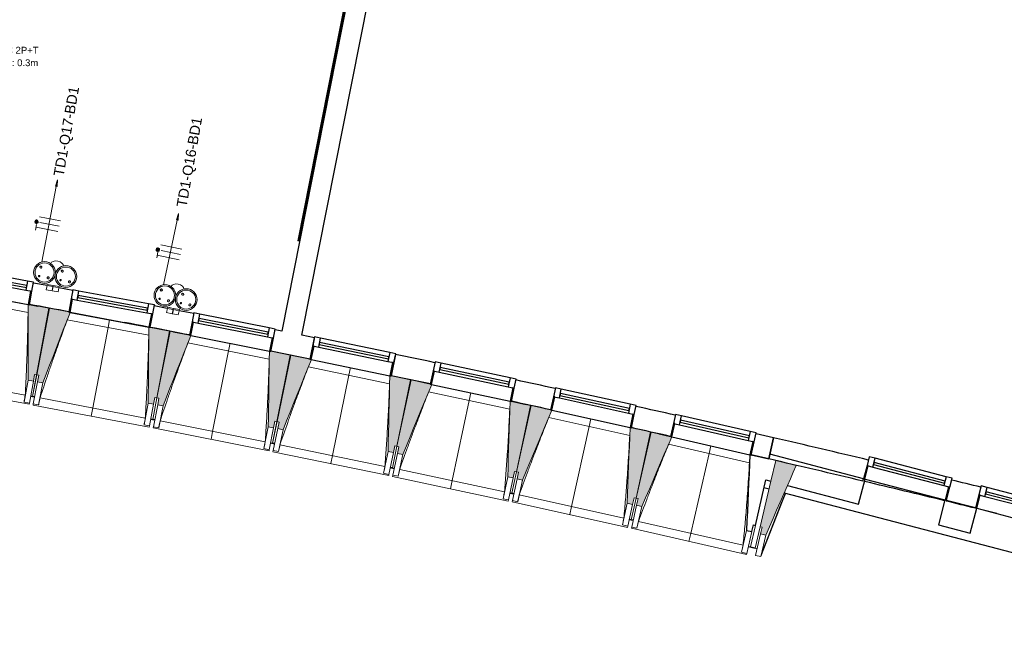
# Model space of a CAD drawing. Header units: millimetres. Extents: x -2845 to 74565, y -36590 to 13748.
# Tile 78 of 90: x 54691 to 61941, y -33796 to -29229. Entities that reach past the tile are written whole.
import ezdxf

# ---------------------------------------------------------------- set-up
doc = ezdxf.new("R2010")
doc.units = ezdxf.units.MM
for name, color, linetype, lineweight in [('A-DETL-GENF', 7, 'Continuous', 18), ('A-FLOR', 7, 'Continuous', 25), ('A-FLOR-HRAL', 7, 'Continuous', 18), ('A-GENM', 7, 'Continuous', 18), ('A-GLAZ', 7, 'Continuous', 25), ('A-WALL', 7, 'Continuous', 25), ('CABLE', 7, 'Continuous', 30), ('CABLES', 7, 'Continuous', 18), ('G-ANNO-TEXT', 7, 'Continuous', 30), ('I-WALL', 7, 'Continuous', 25), ('INSTAL ELECTRIQUE', 7, 'Continuous', 18), ('MUR', 7, 'Continuous', 25), ('S-BEAM', 7, 'Continuous', 18)]:
    doc.layers.add(name, color=color, linetype=linetype, lineweight=lineweight)
doc.styles.add('@Arial Unicode MS_1', font='ARIALUNI.TTF', dxfattribs={"height": 50})
doc.styles.add('Arial_2', font='arial.ttf', dxfattribs={"height": 75})

# ---------------------------------------------------------------- blocks, each defined once
blk = doc.blocks.new('20_MUR PREFA_01 - MODULE_01 B-3165811-2021_015_1111_DCE_1_50_N0 FINI_CFO_PCN')
at = {"layer": 'A-GENM'}
for p, q in [((0, 722.1), (0, 661.4)), ((0, 661.4), (0, 58.5)), ((0, 0.7), (0, 58.5))]:
    blk.add_line(p, q, dxfattribs=at)
blk = doc.blocks.new('B02_DC_STR_rvt-1-2021_015_1111_DCE_1_50_N0 FINI_CFO_PCN')
at = {"layer": 'S-BEAM', "lineweight": 5, "true_color": 0x787878}
for points in [[(1623, -31889), (1632, -31839.9), (1646.7, -31842.6), (1736.8, -31352), (1594.2, -31325.8), (1594.1, -31326.5), (1584.3, -31324.7), (1583.9, -31881.9)], [(1692.6, -31902.1), (1892.7, -31384.5), (1883.3, -31382.7), (1883.3, -31379.8), (1741.5, -31352.7), (1647.9, -31842.7), (1662.6, -31845.5), (1653.3, -31894.6), (1675.5, -31898.9)], [(2507.8, -32057.8), (2517.2, -32008.7), (2531.9, -32011.5), (2625.5, -31521.5), (2473.2, -31492.5), (2468.5, -32050.3), (2470.3, -32050.6)], [(2577.3, -32071.3), (2782, -31553.1), (2772.2, -31551.2), (2772.2, -31550.5), (2630.2, -31522.3), (2533.1, -32011.6), (2547.8, -32014.5), (2538.1, -32063.6), (2557.1, -32067.3)], [(3391.5, -32232.8), (3401.2, -32183.8), (3415.9, -32186.7), (3513, -31697.5), (3370.8, -31669.3), (3370.7, -31669.9), (3360.9, -31668), (3352.2, -32225.1), (3355.5, -32225.7)], [(3460.9, -32246.9), (3669.5, -31729.5), (3517.7, -31698.3), (3417.1, -32186.8), (3431.8, -32189.9), (3421.7, -32238.8), (3438.8, -32242.4)], [(4273.8, -32414.3), (4283.9, -32365.3), (4298.6, -32368.3), (4399.2, -31879.8), (4247.4, -31848.5), (4234.7, -32406.2), (4239.4, -32407.2)], [(4343.1, -32428.8), (4555.2, -31913.6), (4545.4, -31911.5), (4545.4, -31910.8), (4403.9, -31880.6), (4299.8, -32368.4), (4314.5, -32371.6), (4304, -32420.5), (4320.5, -32424)], [(5154.9, -32602), (5165.3, -32553.1), (5180, -32556.2), (5284.1, -32068.4), (5142.3, -32038.2), (5142.2, -32038.9), (5132.5, -32036.8), (5115.8, -32593.7), (5122, -32595)], [(5224.1, -32617.1), (5439.8, -32103.4), (5430.1, -32101.2), (5430.1, -32100.5), (5288.7, -32069.3), (5181.2, -32556.4), (5195.8, -32559.6), (5185, -32608.4), (5202.2, -32612.2)], [(6034.5, -32796.1), (6045.3, -32747.3), (6060, -32750.5), (6167.6, -32263.4), (6026.1, -32232.2), (6025.9, -32232.8), (6016.2, -32230.7), (5995.5, -32787.5), (6003.3, -32789.2)], [(6103.6, -32811.6), (6323.1, -32299.5), (6313.3, -32297.3), (6313.3, -32296.6), (6172.2, -32264.4), (6061.2, -32750.6), (6075.8, -32754), (6064.6, -32802.7), (6083.9, -32807.1)], [(7015.9, -33022.7), (7239.8, -32509.6), (7089, -32473.9), (6973.8, -32961.4), (6988.4, -32964.9), (6976.9, -33013.5), (6988.4, -33016.2)]]:
    blk.add_hatch(color=8, dxfattribs=at).paths.add_polyline_path(points)
at = {"layer": 'A-FLOR'}
for p, q in [((1632, -32005.8), (1602.5, -32000.3)), ((1602.5, -32000.3), (1632, -32005.8)), ((1632.3, -32004.7), (1617.5, -32001.9)), ((2516.1, -32174.6), (2486.6, -32168.9)), ((2486.6, -32168.9), (2516.1, -32174.6)), ((2501.5, -32170.7), (2486.8, -32167.9)), ((3369.5, -32343.8), (3398.9, -32349.8)), ((3399.1, -32348.6), (3384.4, -32345.6)), ((4280.4, -32531.2), (4251, -32525.1)), ((4251, -32525.1), (4280.4, -32531.2)), ((4265.9, -32527.1), (4251.2, -32524)), ((5160.6, -32719), (5131.3, -32712.6)), ((5131.3, -32712.6), (5160.6, -32719)), ((5160.8, -32717.9), (5146.2, -32714.7)), ((7126.5, -32800.6), (7159.8, -32715)), ((6997.4, -33132.3), (7126.5, -32800.6)), ((6010.1, -32906.5), (6039.4, -32913.1)), ((6025, -32908.8), (6010.4, -32905.5)), ((6039.4, -32913.1), (6024.8, -32909.8)), ((6887.6, -33106.7), (6936.8, -33118.2)), ((6936.8, -33118.2), (6902.2, -33110.1))]:
    blk.add_line(p, q, dxfattribs=at)
at = {"layer": 'A-WALL'}
for p, q in [((7036.8, -32461.9), (6908.3, -32432.5)), ((6938.6, -32951.1), (7015.3, -32615.3)), ((6912.8, -32996.5), (6923.9, -32947.7)), ((6923.9, -32947.7), (6938.6, -32951.1)), ((6873.8, -32987.6), (6912.8, -32996.5))]:
    blk.add_line(p, q, dxfattribs=at)
at = {"layer": 'A-WALL', "flags": 128}
blk.add_lwpolyline([(6898.5, -32430.3), (6895.4, -32499.9), (6892.3, -32569.6), (6889.2, -32639.3), (6886.2, -32708.9), (6883.1, -32778.6), (6880, -32848.2), (6876.9, -32917.9), (6873.8, -32987.6)], dxfattribs=at)
at = {"layer": 'I-WALL'}
for p, q in [((7045.9, -32426.9), (7036.8, -32461.9)), ((7735.5, -32607.1), (7045.9, -32426.9)), ((7015.3, -32615.3), (7053.2, -32625.2)), ((7698.1, -32793.7), (7746.2, -32609.9)), ((7746.2, -32609.9), (7745.2, -32609.6)), ((7175.4, -32657.1), (7698.1, -32793.7)), ((8334.4, -32763.6), (8286.4, -32947.5)), ((8335.4, -32763.9), (8334.4, -32763.6)), ((8559.4, -32822.4), (8345.1, -32766.4)), ((8521, -33008.8), (8569, -32825)), ((8286.4, -32947.5), (8521, -33008.8))]:
    blk.add_line(p, q, dxfattribs=at)
at = {"layer": 'MUR'}
for p, q in [((7039.4, -32683.6), (7001.9, -32673.8)), ((11297.6, -33796.5), (7153.3, -32713.3))]:
    blk.add_line(p, q, dxfattribs=at)
at = {"layer": 'S-BEAM'}
for p, q in [((1003.8, -31218.2), (1584.3, -31324.7)), ((1583.8, -31383.4), (983.4, -31273.2)), ((1736.8, -31352), (1594.2, -31325.8)), ((1646.7, -31842.6), (1736.8, -31352)), ((1741.5, -31352.7), (1647.9, -31842.7)), ((1883.8, -31379.9), (1741.5, -31352.7)), ((1893.5, -31382.5), (2473.2, -31493.1)), ((2472.3, -31551.8), (1872.7, -31437.3)), ((2625.5, -31521.5), (2473.2, -31492.5)), ((2531.9, -32011.5), (2625.5, -31521.5)), ((2630.2, -31522.3), (2533.1, -32011.6)), ((2772.3, -31550.5), (2630.2, -31522.3)), ((3359.6, -31726.6), (2760.8, -31607.9)), ((2782, -31553.1), (3360.9, -31668)), ((3513, -31697.5), (3370.8, -31669.2)), ((3415.9, -32186.7), (3513, -31697.5)), ((3517.7, -31698.3), (3417.1, -32186.8)), ((3669.5, -31729.5), (3517.7, -31698.3)), ((3669.2, -31730.2), (4247.3, -31849.2)), ((4245.6, -31907.8), (3647.7, -31784.8)), ((786.5, -31850.1), (1563.1, -31992.6)), ((1583.6, -31881.8), (1554, -32043.3)), ((1583.6, -31881.8), (1623, -31889)), ((1623, -31889), (1593.3, -32050.6)), ((1646.7, -31842.6), (1617.5, -32002)), ((1617.5, -32001.9), (1647.9, -31842.7)), ((1622.5, -32055.9), (1653.3, -31894.6)), ((1623, -31889), (1632, -31839.9)), ((1632, -31839.9), (1646.7, -31842.6)), ((1647.9, -31842.7), (1662.6, -31845.5)), ((1662.6, -31845.5), (1653.3, -31894.6)), ((1653.3, -31894.6), (1692.6, -31902.1)), ((4399.2, -31879.8), (4247.4, -31848.5)), ((4298.6, -32368.3), (4399.2, -31879.8)), ((4403.9, -31880.6), (4299.8, -32368.4)), ((4545.6, -31910.9), (4403.9, -31880.6)), ((736, -31902.5), (1591.7, -32059.5)), ((1661.8, -32063.4), (1692.6, -31902.1)), ((5130.3, -32095.4), (4533.2, -31968)), ((4555.2, -31913.6), (5132.4, -32036.8)), ((1554, -32043.3), (1554, -32043.1)), ((1602.3, -32001.4), (1617.1, -32004.1)), ((1617.1, -32004), (1617.3, -32003.1)), ((1617.3, -32003.1), (1617.1, -32004.1)), ((1617.1, -32004), (1631.9, -32006.8)), ((1671.7, -32012.8), (2447.2, -32160.9)), ((2531.9, -32011.5), (2501.5, -32170.7)), ((2501.6, -32170.6), (2533.1, -32011.6)), ((2507.8, -32057.8), (2517.2, -32008.7)), ((2517.2, -32008.7), (2531.9, -32011.5)), ((2533.1, -32011.6), (2547.8, -32014.5)), ((2547.8, -32014.5), (2538.1, -32063.6)), ((5284.1, -32068.4), (5142.3, -32038.2)), ((1593.3, -32050.6), (1554, -32043.3)), ((1593.3, -32050.6), (1591.7, -32059.5)), ((1620.8, -32064.8), (1622.5, -32055.9)), ((1620.8, -32064.8), (2475.3, -32227.9)), ((1661.8, -32063.4), (1622.5, -32055.9)), ((1661.9, -32063.2), (1661.8, -32063.4)), ((2468.5, -32050.3), (2437.8, -32211.6)), ((2468.5, -32050.3), (2507.8, -32057.8)), ((2507.8, -32057.8), (2477, -32219.1)), ((2506.2, -32224.6), (2538.1, -32063.6)), ((2538.1, -32063.6), (2577.3, -32071.3)), ((2545.4, -32232.4), (2577.3, -32071.3)), ((5180, -32556.2), (5284.1, -32068.4)), ((5288.7, -32069.3), (5181.2, -32556.4)), ((5430.2, -32100.6), (5288.7, -32069.3)), ((5439.8, -32103.4), (6016.2, -32230.7)), ((2486.4, -32169.9), (2501.2, -32172.8)), ((2501.3, -32171.8), (2501.2, -32172.8)), ((2501.2, -32172.7), (2515.9, -32175.6)), ((2555.7, -32181.9), (3330.1, -32335.5)), ((3415.9, -32186.7), (3384.4, -32345.7)), ((3384.4, -32345.6), (3417.1, -32186.8)), ((3391.5, -32232.8), (3401.2, -32183.8)), ((3401.2, -32183.8), (3415.9, -32186.7)), ((3417.1, -32186.8), (3431.8, -32189.9)), ((6013.6, -32289.3), (5417.5, -32157.7)), ((2437.8, -32211.6), (2437.8, -32211.3)), ((2477, -32219.1), (2437.8, -32211.6)), ((2477, -32219.1), (2475.3, -32227.9)), ((2504.4, -32233.5), (2506.2, -32224.6)), ((2504.4, -32233.5), (3357.8, -32402.8)), ((2545.4, -32232.4), (2506.2, -32224.6)), ((2545.5, -32232.2), (2545.4, -32232.4)), ((3352.2, -32225.1), (3320.3, -32386.1)), ((3352.2, -32225.1), (3391.5, -32232.8)), ((3391.5, -32232.8), (3359.5, -32393.9)), ((3388.6, -32399.7), (3421.7, -32238.8)), ((3431.8, -32189.9), (3421.7, -32238.8)), ((3421.7, -32238.8), (3460.9, -32246.9)), ((3427.8, -32407.7), (3460.9, -32246.9)), ((6167.6, -32263.4), (6026, -32232.2)), ((6060, -32750.5), (6167.6, -32263.4)), ((6172.2, -32264.4), (6061.2, -32750.6)), ((6313.5, -32296.6), (6172.2, -32264.4)), ((6323.1, -32299.5), (6898.5, -32431)), ((3320.3, -32386.1), (3320.3, -32385.9)), ((3359.5, -32393.9), (3320.3, -32386.1)), ((3359.5, -32393.9), (3357.8, -32402.8)), ((3369.3, -32344.9), (3384, -32347.8)), ((3384, -32347.7), (3384.2, -32346.8)), ((3384.2, -32346.8), (3384, -32347.8)), ((3384, -32347.7), (3398.7, -32350.7)), ((3386.8, -32408.5), (3388.6, -32399.7)), ((3427.8, -32407.7), (3388.6, -32399.7)), ((3438.4, -32357.3), (4211.7, -32516.5)), ((4298.6, -32368.3), (4265.9, -32527.1)), ((4266, -32527), (4299.8, -32368.4)), ((4273.8, -32414.3), (4283.9, -32365.3)), ((4283.9, -32365.3), (4298.6, -32368.3)), ((4299.8, -32368.4), (4314.5, -32371.6)), ((4314.5, -32371.6), (4304, -32420.5)), ((6895.5, -32489.6), (6300.3, -32353.6)), ((3386.8, -32408.5), (4238.9, -32584)), ((3427.9, -32407.5), (3427.8, -32407.7)), ((4234.7, -32406.2), (4201.6, -32567)), ((4234.7, -32406.2), (4273.8, -32414.3)), ((4273.8, -32414.3), (4240.7, -32575.1)), ((4269.8, -32581.1), (4304, -32420.5)), ((4304, -32420.5), (4343.1, -32428.8)), ((4308.9, -32589.4), (4343.1, -32428.8)), ((7089, -32473.9), (7053.2, -32625.2)), ((7239.8, -32509.6), (7089, -32473.9)), ((4250.8, -32526.1), (4265.5, -32529.1)), ((4265.7, -32528.2), (4265.5, -32529.1)), ((4265.5, -32529), (4280.2, -32532.2)), ((4319.9, -32539), (5092, -32703.8)), ((4201.6, -32567), (4201.6, -32566.8)), ((4240.7, -32575.1), (4201.6, -32567)), ((4240.7, -32575.1), (4238.9, -32584)), ((4267.9, -32589.9), (4269.8, -32581.1)), ((4267.9, -32589.9), (5118.7, -32771.4)), ((4308.9, -32589.4), (4269.8, -32581.1)), ((4309, -32589.2), (4308.9, -32589.4)), ((5115.8, -32593.7), (5081.5, -32754.2)), ((5115.8, -32593.7), (5154.9, -32602)), ((5154.9, -32602), (5120.6, -32762.6)), ((5180, -32556.2), (5146.2, -32714.8)), ((5146.2, -32714.7), (5181.2, -32556.4)), ((5149.6, -32768.8), (5185, -32608.4)), ((5154.9, -32602), (5165.3, -32553.1)), ((5165.3, -32553.1), (5180, -32556.2)), ((5181.2, -32556.4), (5195.8, -32559.6)), ((5195.8, -32559.6), (5185, -32608.4)), ((5185, -32608.4), (5224.1, -32617.1)), ((5188.7, -32777.4), (5224.1, -32617.1)), ((7053.2, -32625.2), (6973.8, -32961.4)), ((5081.5, -32754.2), (5081.5, -32754)), ((5120.6, -32762.6), (5081.5, -32754.2)), ((5120.6, -32762.6), (5118.7, -32771.4)), ((5131.1, -32713.7), (5145.7, -32716.8)), ((5145.7, -32716.7), (5145.9, -32715.9)), ((5145.9, -32715.9), (5145.7, -32716.8)), ((5145.7, -32716.7), (5160.4, -32720)), ((5200, -32727.1), (5971, -32897.4)), ((6060, -32750.5), (6025, -32908.8)), ((6025.1, -32908.7), (6061.2, -32750.6)), ((6034.5, -32796.1), (6045.3, -32747.3)), ((6045.3, -32747.3), (6060, -32750.5)), ((6061.2, -32750.6), (6075.8, -32754)), ((6075.8, -32754), (6064.6, -32802.7)), ((7159.8, -32715), (6978.6, -33180.5)), ((5147.7, -32777.6), (5149.6, -32768.8)), ((5147.7, -32777.6), (5997.2, -32965.3)), ((5188.7, -32777.4), (5149.6, -32768.8)), ((5188.8, -32777.2), (5188.7, -32777.4)), ((5995.5, -32787.5), (5960.1, -32947.8)), ((5995.5, -32787.5), (6034.5, -32796.1)), ((6034.5, -32796.1), (5999.1, -32956.4)), ((6028.1, -32962.8), (6064.6, -32802.7)), ((6064.6, -32802.7), (6103.6, -32811.6)), ((6067.1, -32971.7), (6103.6, -32811.6)), ((6009.9, -32907.6), (6024.6, -32910.8)), ((6024.8, -32909.9), (6024.6, -32910.8)), ((6024.6, -32910.7), (6039.2, -32914.1)), ((5960.1, -32947.8), (5960.1, -32947.5)), ((5999.1, -32956.4), (5960.1, -32947.8)), ((5999.1, -32956.4), (5997.2, -32965.3)), ((6026.1, -32971.6), (6028.1, -32962.8)), ((6026.1, -32971.6), (6874.2, -33165.4)), ((6067.1, -32971.7), (6028.1, -32962.8)), ((6067.2, -32971.5), (6067.1, -32971.7)), ((6078.8, -32921.5), (6848.5, -33097.3)), ((6938.6, -32951.1), (6902.5, -33109.1)), ((6936.6, -33119.2), (6973.8, -32961.4)), ((6973.8, -32961.4), (6988.4, -32964.9)), ((6988.4, -32964.9), (6976.9, -33013.5)), ((6873.8, -32987.6), (6837.2, -33147.6)), ((6912.8, -32996.5), (6876.2, -33156.5)), ((6939.7, -33171.3), (6976.9, -33013.5)), ((6976.9, -33013.5), (7015.9, -33022.7)), ((6978.6, -33180.5), (7015.9, -33022.7)), ((6887.4, -33107.8), (6902, -33111.1)), ((6902.2, -33110.2), (6902, -33111.1)), ((6951.2, -33122.6), (6936.6, -33119.2)), ((6837.2, -33147.6), (6837.3, -33147.4)), ((6876.2, -33156.5), (6837.2, -33147.6)), ((6876.2, -33156.5), (6874.2, -33165.4)), ((6978.6, -33180.5), (6939.7, -33171.3))]:
    blk.add_line(p, q, dxfattribs=at)
at = {"layer": 'S-BEAM', "flags": 128}
for points in [[(1584.3, -31324), (1584.2, -31393.7), (1584.1, -31463.5), (1584, -31533.2), (1584, -31602.9), (1583.9, -31672.6), (1583.8, -31742.4), (1583.7, -31812.1), (1583.6, -31881.8)], [(1692.6, -31902.1), (1717.7, -31837.1), (1742.8, -31772), (1768, -31707), (1793.1, -31642), (1818.3, -31576.9), (1843.4, -31511.9), (1868.6, -31446.9), (1892.7, -31384.5)], [(2473.2, -31492.5), (2472.6, -31562.2), (2472.1, -31631.9), (2471.5, -31701.6), (2470.9, -31771.4), (2470.3, -31841.1), (2469.7, -31910.8), (2469.1, -31980.5), (2468.5, -32050.3)], [(2577.3, -32071.3), (2603, -32006.5), (2628.6, -31941.6), (2654.2, -31876.8), (2679.8, -31811.9), (2705.4, -31747.1), (2731, -31682.2), (2756.6, -31617.3), (2782.2, -31552.5)], [(3360.9, -31667.3), (3359.9, -31737), (3358.8, -31806.7), (3357.7, -31876.5), (3356.6, -31946.2), (3355.5, -32015.9), (3354.4, -32085.6), (3353.3, -32155.3), (3352.2, -32225.1)], [(3460.9, -32246.9), (3487, -32182.2), (3513, -32117.6), (3539.1, -32052.9), (3565.2, -31988.2), (3591.3, -31923.6), (3617.3, -31858.9), (3643.4, -31794.2), (3669.5, -31729.5)], [(4247.4, -31848.5), (4245.8, -31918.2), (4244.2, -31987.9), (4242.6, -32057.6), (4241, -32127.3), (4239.4, -32197.1), (4237.8, -32266.8), (4236.3, -32336.5), (4234.7, -32406.2)], [(4343.1, -32428.8), (4369.7, -32364.3), (4396.2, -32299.9), (4422.8, -32235.4), (4449.3, -32170.9), (4475.8, -32106.4), (4502.4, -32041.9), (4528.9, -31977.5), (4555.5, -31913)], [(1554, -32043.1), (1555.8, -32033), (1557.6, -32022.9), (1559.4, -32012.8), (1561.2, -32002.7), (1563.1, -31992.6)], [(1671.7, -32012.8), (1669.7, -32022.9), (1667.7, -32032.9), (1665.8, -32043), (1663.8, -32053.1), (1661.9, -32063.2)], [(5132.5, -32036.1), (5130.4, -32105.8), (5128.3, -32175.5), (5126.2, -32245.2), (5124.1, -32314.9), (5122, -32384.6), (5119.9, -32454.3), (5117.9, -32524), (5115.8, -32593.7)], [(5224.1, -32617.1), (5251.1, -32552.8), (5278.1, -32488.5), (5305.1, -32424.2), (5332.1, -32359.9), (5359.1, -32295.6), (5386.1, -32231.3), (5413.1, -32167), (5440.1, -32102.8)], [(2437.8, -32211.3), (2439.7, -32201.2), (2441.5, -32191.1), (2443.4, -32181), (2445.3, -32170.9), (2447.2, -32160.9)], [(2555.7, -32181.9), (2553.6, -32191.9), (2551.6, -32202), (2549.5, -32212), (2547.5, -32222.1), (2545.5, -32232.2)], [(6016.2, -32230), (6013.6, -32299.7), (6011, -32369.4), (6008.4, -32439), (6005.8, -32508.7), (6003.3, -32578.4), (6000.7, -32648.1), (5998.1, -32717.8), (5995.5, -32787.5)], [(6103.6, -32811.6), (6131.1, -32747.5), (6158.6, -32683.5), (6186, -32619.4), (6213.5, -32555.3), (6240.9, -32491.2), (6268.4, -32427.1), (6295.9, -32363), (6323.3, -32298.9)], [(3320.3, -32385.9), (3322.3, -32375.8), (3324.2, -32365.7), (3326.2, -32355.6), (3328.1, -32345.6), (3330.1, -32335.5)], [(3438.4, -32357.3), (3436.3, -32367.3), (3434.2, -32377.4), (3432.1, -32387.4), (3430, -32397.5), (3427.9, -32407.5)], [(4201.6, -32566.8), (4203.6, -32556.7), (4205.6, -32546.6), (4207.7, -32536.6), (4209.7, -32526.5), (4211.7, -32516.5)], [(4319.9, -32539), (4317.7, -32549), (4315.5, -32559.1), (4313.3, -32569.1), (4311.2, -32579.1), (4309, -32589.2)], [(7175.4, -32657.1), (7196.9, -32607.9), (7218.3, -32558.7), (7239.8, -32509.6)], [(7015.9, -33022.7), (7042.5, -32961.8), (7069, -32900.9), (7095.6, -32839.9), (7122.2, -32779), (7148.8, -32718), (7175.4, -32657.1)], [(5081.5, -32754), (5083.6, -32743.9), (5085.7, -32733.9), (5087.8, -32723.9), (5089.9, -32713.8), (5092, -32703.8)], [(5200, -32727.1), (5197.8, -32737.1), (5195.5, -32747.1), (5193.3, -32757.1), (5191, -32767.2), (5188.8, -32777.2)], [(5960.1, -32947.5), (5962.3, -32937.5), (5964.4, -32927.5), (5966.6, -32917.4), (5968.8, -32907.4), (5971, -32897.4)], [(6078.8, -32921.5), (6076.5, -32931.5), (6074.1, -32941.5), (6071.8, -32951.5), (6069.5, -32961.5), (6067.2, -32971.5)], [(6837.3, -33147.4), (6839.5, -33137.4), (6841.8, -33127.4), (6844, -33117.3), (6846.2, -33107.3), (6848.5, -33097.3)]]:
    blk.add_lwpolyline(points, dxfattribs=at)
at = {"layer": 'S-BEAM'}
for points, knots in [([(1563.1, -31992.6), (1565.5, -31946.7), (1568.9, -31877.8), (1572.8, -31786), (1575.7, -31711.3), (1578.4, -31630.9), (1580.8, -31544.6), (1582.6, -31462.1), (1583.4, -31408.3), (1583.7, -31383.3)], [0, 0, 0, 0, 0.2222222, 0.3333333, 0.4444444, 0.5833333, 0.7222222, 0.8611111, 0.9816328, 0.9816328, 0.9816328, 0.9816328]), ([(1872.8, -31437.3), (1858, -31476.9), (1835.4, -31538.2), (1805.5, -31621.3), (1780.6, -31691.7), (1754.1, -31767.7), (1716.9, -31876.5), (1689.6, -31958.2), (1671.7, -32012.8)], [0.0183454, 0.0183454, 0.0183454, 0.0183454, 0.2222222, 0.3333333, 0.4444444, 0.5833333, 0.7222222, 1, 1, 1, 1]), ([(2447.2, -32160.9), (2449.9, -32115), (2453.8, -32046.2), (2458.4, -31954.4), (2461.8, -31879.7), (2465.1, -31799.3), (2468.2, -31713), (2470.5, -31630.5), (2471.7, -31576.8), (2472.2, -31551.8)], [0, 0, 0, 0, 0.2222222, 0.3333333, 0.4444444, 0.5833333, 0.7222222, 0.8611111, 0.9816328, 0.9816328, 0.9816328, 0.9816328]), ([(2760.9, -31607.9), (2745.8, -31647.3), (2722.8, -31708.4), (2692.3, -31791.3), (2666.9, -31861.6), (2639.8, -31937.4), (2601.8, -32045.9), (2574, -32127.4), (2555.7, -32181.9)], [0.0183454, 0.0183454, 0.0183454, 0.0183454, 0.2222222, 0.3333333, 0.4444444, 0.5833333, 0.7222222, 1, 1, 1, 1]), ([(3330.1, -32335.5), (3333.2, -32289.6), (3337.5, -32220.8), (3342.8, -32129.1), (3346.8, -32054.4), (3350.6, -31974), (3354.3, -31887.8), (3357.2, -31805.3), (3358.8, -31751.6), (3359.5, -31726.6)], [0, 0, 0, 0, 0.2222222, 0.3333333, 0.4444444, 0.5833333, 0.7222222, 0.8611111, 0.9816328, 0.9816328, 0.9816328, 0.9816328]), ([(3647.8, -31784.8), (3632.4, -31824.1), (3609, -31885), (3577.9, -31967.7), (3551.9, -32037.8), (3524.3, -32113.4), (3485.6, -32221.7), (3457.1, -32302.9), (3438.4, -32357.3)], [0.0183454, 0.0183454, 0.0183454, 0.0183454, 0.2222222, 0.3333333, 0.4444444, 0.5833333, 0.7222222, 1, 1, 1, 1]), ([(4211.7, -32516.5), (4215.1, -32470.6), (4220, -32401.9), (4225.9, -32310.2), (4230.4, -32235.5), (4234.9, -32155.2), (4239.1, -32069), (4242.7, -31986.5), (4244.7, -31932.8), (4245.5, -31907.8)], [0, 0, 0, 0, 0.2222222, 0.3333333, 0.4444444, 0.5833333, 0.7222222, 0.8611111, 0.9816328, 0.9816328, 0.9816328, 0.9816328]), ([(4533.4, -31968), (4517.7, -32007.3), (4493.8, -32068), (4462.2, -32150.5), (4435.7, -32220.4), (4407.6, -32295.8), (4368, -32403.7), (4339, -32484.8), (4319.9, -32539)], [0.0183454, 0.0183454, 0.0183454, 0.0183454, 0.2222222, 0.3333333, 0.4444444, 0.5833333, 0.7222222, 1, 1, 1, 1]), ([(5092, -32703.8), (5095.8, -32657.9), (5101.1, -32589.2), (5107.7, -32497.6), (5112.7, -32423), (5117.8, -32342.7), (5122.6, -32256.5), (5126.8, -32174), (5129.2, -32120.3), (5130.2, -32095.4)], [0, 0, 0, 0, 0.2222222, 0.3333333, 0.4444444, 0.5833333, 0.7222222, 0.8611111, 0.9816328, 0.9816328, 0.9816328, 0.9816328]), ([(5417.6, -32157.7), (5401.7, -32196.8), (5377.4, -32257.4), (5345.1, -32339.6), (5318.1, -32409.3), (5289.4, -32484.5), (5249.1, -32592.2), (5219.5, -32673), (5200, -32727.1)], [0.0183454, 0.0183454, 0.0183454, 0.0183454, 0.2222222, 0.3333333, 0.4444444, 0.5833333, 0.7222222, 1, 1, 1, 1]), ([(5971, -32897.4), (5975, -32851.6), (5980.9, -32782.9), (5988.1, -32691.3), (5993.7, -32616.7), (5999.3, -32536.5), (6004.8, -32450.4), (6009.5, -32367.9), (6012.3, -32314.2), (6013.5, -32289.3)], [0, 0, 0, 0, 0.2222222, 0.3333333, 0.4444444, 0.5833333, 0.7222222, 0.8611111, 0.9816328, 0.9816328, 0.9816328, 0.9816328]), ([(6300.4, -32353.6), (6284.2, -32392.7), (6259.5, -32453.1), (6226.6, -32535), (6199.2, -32604.5), (6169.9, -32679.6), (6128.8, -32786.9), (6098.7, -32867.6), (6078.8, -32921.5)], [0.0183454, 0.0183454, 0.0183454, 0.0183454, 0.2222222, 0.3333333, 0.4444444, 0.5833333, 0.7222222, 1, 1, 1, 1]), ([(6848.5, -33097.3), (6852.9, -33051.6), (6859.2, -32982.9), (6867.1, -32891.4), (6873.2, -32816.8), (6879.4, -32736.6), (6885.5, -32650.5), (6890.9, -32568.1), (6894, -32514.5), (6895.4, -32489.5)], [0, 0, 0, 0, 0.2222222, 0.3333333, 0.4444444, 0.5833333, 0.7222222, 0.8611111, 0.9816328, 0.9816328, 0.9816328, 0.9816328])]:
    blk.add_open_spline(points, degree=3, knots=knots, dxfattribs=at)
at = {"layer": 'S-BEAM', "color": 5, "lineweight": 25, "true_color": 0x0000ff}
for p, rotation in [((2183.5, -31437.1), 169.1914135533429), ((3071.6, -31609.9), 168.7797790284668), ((3958.4, -31789), 168.3681445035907), ((4844, -31974.5), 167.9565099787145), ((5728.1, -32166.4), 167.5448754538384), ((6610.9, -32364.6), 167.1332409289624)]:
    blk.add_blockref('20_MUR PREFA_01 - MODULE_01 B-3165811-2021_015_1111_DCE_1_50_N0 FINI_CFO_PCN', p, dxfattribs=dict(at, rotation=rotation))
blk = doc.blocks.new('XXX_VIDE FENETRE - 590-389517-2021_015_1111_DCE_1_50_N0 FINI_CFO_PCN')
at = {"layer": 'A-GLAZ'}
for p, q in [((-305.1, 0), (-305.1, -100)), ((-295.1, 0), (-305.1, 0)), ((295.1, 0), (-295.1, 0)), ((-295.1, -100), (-295.1, 0)), ((305.1, 0), (295.1, 0)), ((295.1, 0), (295.1, -100)), ((305.1, -100), (305.1, 0)), ((-305.1, -100), (-295.1, -100)), ((-260.1, -100), (-305.1, -100)), ((-305.1, -100), (-305.1, -167.5)), ((-260.1, -167.5), (-260.1, -100)), ((260.1, -100), (-260.1, -100)), ((260.1, -100), (260.1, -167.5)), ((305.1, -100), (260.1, -100)), ((295.1, -100), (305.1, -100)), ((305.1, -167.5), (305.1, -100)), ((-305.1, -167.5), (-260.1, -167.5)), ((-260.1, -167.5), (260.1, -167.5)), ((260.1, -167.5), (305.1, -167.5))]:
    blk.add_line(p, q, dxfattribs=at)
at = {"layer": 'A-GLAZ', "color": 173, "true_color": 0x5c63b1}
for p, q in [((260.1, -120), (-260.1, -120)), ((-260.1, -120), (-260.1, -135)), ((-260.1, -135), (260.1, -135)), ((260.1, -135), (260.1, -120))]:
    blk.add_line(p, q, dxfattribs=at)
blk = doc.blocks.new('XXX_VIDE FENETRE - 610-400400-2021_015_1111_DCE_1_50_N0 FINI_CFO_PCN')
at = {"layer": 'A-GLAZ'}
for p, q in [((-315, 0), (-315, -100)), ((-305, 0), (-315, 0)), ((-305, -100), (-305, 0)), ((304, 0), (-304, 0)), ((315, 0), (305, 0)), ((305, 0), (305, -100)), ((315, -100), (315, 0)), ((-315, -100), (-305, -100)), ((-270, -100), (-315, -100)), ((-315, -100), (-315, -167.5)), ((-270, -167.5), (-270, -100)), ((270, -100), (-270, -100)), ((270, -100), (270, -167.5)), ((315, -100), (270, -100)), ((305, -100), (315, -100)), ((315, -167.5), (315, -100)), ((-315, -167.5), (-270, -167.5)), ((-270, -167.5), (270, -167.5)), ((270, -167.5), (315, -167.5))]:
    blk.add_line(p, q, dxfattribs=at)
at = {"layer": 'A-GLAZ', "color": 173, "true_color": 0x5c63b1}
for p, q in [((270, -120), (-270, -120)), ((-270, -120), (-270, -135)), ((-270, -135), (270, -135)), ((270, -135), (270, -120))]:
    blk.add_line(p, q, dxfattribs=at)
blk = doc.blocks.new('XXX_VIDE FENETRE - 610-V10-2021_015_1111_DCE_1_50_N0 FINI_CFO_PCN')
at = {"layer": 'A-GLAZ'}
for p, q in [((-315, 0), (-315, -100)), ((-305, 0), (-315, 0)), ((-305, -100), (-305, 0)), ((305, 0), (-305, 0)), ((315, 0), (305, 0)), ((305, 0), (305, -100)), ((315, -100), (315, 0)), ((-315, -100), (-305, -100)), ((-270, -100), (-315, -100)), ((-315, -100), (-315, -167.5)), ((-270, -167.5), (-270, -100)), ((270, -100), (-270, -100)), ((270, -100), (270, -167.5)), ((315, -100), (270, -100)), ((305, -100), (315, -100)), ((315, -167.5), (315, -100)), ((-315, -167.5), (-270, -167.5)), ((-270, -167.5), (270, -167.5)), ((270, -167.5), (315, -167.5))]:
    blk.add_line(p, q, dxfattribs=at)
at = {"layer": 'A-GLAZ', "color": 173, "true_color": 0x5c63b1}
for p, q in [((270, -120), (-270, -120)), ((-270, -120), (-270, -135)), ((-270, -135), (270, -135)), ((270, -135), (270, -120))]:
    blk.add_line(p, q, dxfattribs=at)
blk = doc.blocks.new('Garde-corps - Garde-corps-513303-2021_015_1111_DCE_1_50_N0 FINI_CFO_PCN')
at = {"layer": 'A-FLOR-HRAL'}
for p, q in [((3799.8, -27325.1), (3799.5, -27326.7)), ((3799.5, -27326.7), (4250, -27415.8)), ((3799.8, -27325.1), (3800.1, -27323.4)), ((3799.8, -27325.1), (4251.9, -27414.5)), ((3800.1, -27323.4), (3801.5, -27316.4)), ((3800.1, -27323.4), (4254, -27413.1)), ((3802.1, -27313.4), (3801.5, -27316.4)), ((3801.5, -27316.4), (4262.4, -27407.5)), ((4250, -27415.8), (3569.5, -30855.6)), ((4251.9, -27414.5), (3571.1, -30856)), ((4254, -27413.1), (3572.8, -30856.3)), ((4262.4, -27407.5), (3579.8, -30857.7)), ((4254, -27413.1), (4262.4, -27407.5)), ((3569.5, -30855.6), (3571.1, -30856)), ((3572.8, -30856.3), (3571.1, -30856)), ((3579.8, -30857.7), (3572.8, -30856.3)), ((3579.8, -30857.7), (3582.8, -30858.3))]:
    blk.add_line(p, q, dxfattribs=at)
for points, knots in [([(4250, -27415.8), (4250, -27415.8), (4250, -27415.8), (4250.2, -27415.7), (4250.4, -27415.6), (4250.6, -27415.4), (4250.7, -27415.3), (4250.9, -27415.2), (4251, -27415.1), (4251.2, -27415), (4251.3, -27414.9), (4251.5, -27414.8), (4251.6, -27414.7), (4251.8, -27414.6), (4251.9, -27414.6), (4251.9, -27414.5)], [0.1, 0.1, 0.1, 0.1, 0.2, 0.3, 0.4, 0.475, 0.55, 0.6, 0.65, 0.7, 0.75, 0.8, 0.85, 0.9, 1, 1, 1, 1]), ([(4262.4, -27407.5), (4262.4, -27407.5), (4262.4, -27407.5), (4262.6, -27407.4), (4262.8, -27407.2), (4263, -27407.1), (4263.2, -27407), (4263.4, -27406.8), (4263.7, -27406.6), (4264.1, -27406.4), (4264.3, -27406.2), (4264.6, -27406), (4265.1, -27405.7), (4265.6, -27405.4), (4265.9, -27405.2)], [0, 0, 0, 0, 0.166667, 0.25, 0.333333, 0.416667, 0.458333, 0.5, 0.583333, 0.666667, 0.708333, 0.75, 0.833333, 1, 1, 1, 1])]:
    blk.add_open_spline(points, degree=3, knots=knots, dxfattribs=at)
blk = doc.blocks.new('B02_ARC_rvt-1-2021_015_1111_DCE_1_50_N0 FINI_CFO_PCN')
at = {"layer": 'A-FLOR'}
for p, q in [((1594.3, -31324.7), (1656.5, -31336.3)), ((1736.9, -31351.3), (1741.6, -31352.1)), ((2655.7, -31526.7), (2772.5, -31549.5)), ((3513.1, -31696.8), (3517.8, -31697.8)), ((3655, -31725.6), (3659.8, -31726.6)), ((4399.3, -31879.2), (4404, -31880.2)), ((5142.5, -32037.3), (5252.4, -32061)), ((5284, -32067.9), (5289, -32069)), ((6167.5, -32263), (6172.5, -32264.1)), ((6230.5, -32277.1), (6313.7, -32295.9))]:
    blk.add_line(p, q, dxfattribs=at)
blk.add_arc((-21392, -154971), 125764.8, 78.97876, 79.144958, dxfattribs=at)
at = {"layer": 'A-WALL'}
for p, q in [((3693.2, -31564.1), (3679.6, -31630.2)), ((3737.3, -31573.2), (3693.2, -31564.1)), ((3723.7, -31639.3), (3737.3, -31573.2)), ((3730.7, -31605), (3727.7, -31619.7)), ((4240.3, -31709.9), (3730.7, -31605)), ((3679.6, -31630.2), (3659.5, -31728.2)), ((3669.2, -31730.2), (3689.4, -31632.2)), ((3679.6, -31630.2), (3723.7, -31639.3)), ((3689.4, -31632.2), (3679.6, -31630.2)), ((3727.7, -31619.7), (4237.2, -31724.6)), ((4246.8, -31678.1), (4233.2, -31744.2)), ((4290.9, -31687.1), (4246.8, -31678.1)), ((3659.5, -31728.2), (3669.2, -31730.2)), ((4233.2, -31744.2), (4277.3, -31753.2)), ((4237.2, -31724.6), (4240.3, -31709.9)), ((4267.5, -31751.2), (4247.3, -31849.2)), ((4257.1, -31851.2), (4277.3, -31753.2)), ((4277.3, -31753.2), (4267.5, -31751.2)), ((4277.3, -31753.2), (4290.9, -31687.1)), ((4247.3, -31849.2), (4257.1, -31851.2))]:
    blk.add_line(p, q, dxfattribs=at)
at = {"layer": 'I-WALL'}
for p, q in [((4265.9, -27405.2), (3451.6, -31521.2)), ((3600.6, -31551.3), (4417.5, -27422)), ((1723.5, -31186), (1623.3, -31167.3)), ((1767.7, -31194.3), (1765.7, -31193.9)), ((1912.8, -31221.5), (1810, -31202.2)), ((2609.2, -31354.7), (2512.2, -31335.9)), ((2653.3, -31363.2), (2651.4, -31362.9)), ((2803.6, -31392.6), (2695.5, -31371.5)), ((3659.8, -31726.6), (3692, -31569.8)), ((4289.7, -31692.8), (4257.5, -31849.6)), ((7073.1, -32305.6), (6944.2, -32275.8)), ((7036.9, -32461.5), (7073.1, -32305.6)), ((7073.1, -32305.6), (7036.9, -32461.5)), ((6908.5, -32431.8), (7036.9, -32461.5)), ((7731, -32624.6), (7735.5, -32607.1)), ((8345.1, -32766.4), (8343.6, -32772.1)), ((8558.8, -32824.6), (8559.4, -32822.4))]:
    blk.add_line(p, q, dxfattribs=at)
at = {"layer": 'I-WALL', "flags": 128}
for points in [[(3451.6, -31521.2), (3426.9, -31516.2), (3402.2, -31511.3)], [(3692, -31569.8), (3646.3, -31560.6), (3600.6, -31551.3)]]:
    blk.add_lwpolyline(points, dxfattribs=at)
at = {"layer": 'I-WALL'}
for radius, start, end in [(125764.8, 79.334487, 79.468677), (125764.8, 78.922284, 79.056485), (125764.8, 78.51009, 78.644289), (125924.8, 78.097717, 78.232269), (125764.8, 78.097897, 78.232096), (125924.8, 77.685525, 77.820076), (125764.8, 77.685704, 77.819902), (125924.8, 77.273332, 77.407883), (125764.8, 77.273511, 77.407709), (125924.8, 76.609079, 76.935498), (125764.8, 76.610677, 76.935498), (125924.8, 76.221579, 76.322375), (125764.8, 76.222684, 76.323608)]:
    blk.add_arc((-21392, -154971), radius, start, end, dxfattribs=at)
at = {"layer": 'MUR'}
for p, q in [((2483.4, -31493.3), (2435.8, -31484.1)), ((4246.8, -31678.1), (3737.3, -31573.2)), ((3723.7, -31639.3), (4233.2, -31744.2)), ((3669.2, -31730.2), (4247.3, -31849.2)), ((8717.8, -32863.7), (8568.5, -32827))]:
    blk.add_line(p, q, dxfattribs=at)
blk.add_arc((-21392, -154971), 125764.8, 76.32862, 76.605664, dxfattribs=at)
at = {"layer": 'A-FLOR-HRAL', "lineweight": 18}
blk.add_blockref('Garde-corps - Garde-corps-513303-2021_015_1111_DCE_1_50_N0 FINI_CFO_PCN', (0, 0), dxfattribs=at)
at = {"layer": 'A-GLAZ', "lineweight": 18}
for name, p, rotation in [('XXX_VIDE FENETRE - 590-389517-2021_015_1111_DCE_1_50_N0 FINI_CFO_PCN', (1294, -31271.4), 169.6030480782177), ('XXX_VIDE FENETRE - 590-389517-2021_015_1111_DCE_1_50_N0 FINI_CFO_PCN', (2183.3, -31437.8), 169.6030480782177), ('XXX_VIDE FENETRE - 590-389517-2021_015_1111_DCE_1_50_N0 FINI_CFO_PCN', (3071.4, -31610.6), 168.7797790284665), ('XXX_VIDE FENETRE - 590-389517-2021_015_1111_DCE_1_50_N0 FINI_CFO_PCN', (4843.8, -31975.2), 167.956509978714), ('XXX_VIDE FENETRE - 590-389517-2021_015_1111_DCE_1_50_N0 FINI_CFO_PCN', (5728, -32167), 167.544875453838), ('XXX_VIDE FENETRE - 590-389517-2021_015_1111_DCE_1_50_N0 FINI_CFO_PCN', (6610.8, -32365.3), 167.1332409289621), ('XXX_VIDE FENETRE - 610-400400-2021_015_1111_DCE_1_50_N0 FINI_CFO_PCN', (8040.3, -32686.8), 165.3533528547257), ('XXX_VIDE FENETRE - 610-V10-2021_015_1111_DCE_1_50_N0 FINI_CFO_PCN', (8864.1, -32902.1), 165.3533528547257)]:
    blk.add_blockref(name, p, dxfattribs=dict(at, rotation=rotation))
blk = doc.blocks.new('603_2POSTES_CLS_PUI_LEGRAND - PC 2P_T 230V X2-1662294-2021_015_1111_DCE_1_50_N0 FINI_CFO_PCN')
at = {"layer": 'A-DETL-GENF'}
h = blk.add_hatch(color=256, dxfattribs=at)
h.paths.add_polyline_path([(1000.1, -31001.8), (1002.1, -31001.4), (1005.4, -30999.1), (1006.5, -30997.3), (1007.2, -30993.4), (1005.8, -30989.5), (1002.7, -30986.9), (1000.8, -30986.3), (996.8, -30986.7), (993.4, -30989), (991.7, -30992.6), (992.1, -30996.7), (993, -30998.5), (996.1, -31001.1)])
h.paths.add_polyline_path([(932.8, -30986.8), (935.4, -30986.6), (938.2, -30984), (938.4, -30980.2), (937.8, -30979), (934.6, -30977), (932, -30977.2), (929.2, -30979.8), (929, -30983.6), (929.6, -30984.8)])
h.paths.add_polyline_path([(840.5, -30973.5), (844.6, -30973.2), (847.9, -30970.8), (849, -30969.1), (849.7, -30965.1), (848.3, -30961.3), (845.3, -30958.7), (843.3, -30958.1), (839.3, -30958.4), (837.5, -30959.4), (834.8, -30962.5), (834.1, -30966.5), (835.5, -30970.3), (838.6, -30972.9)])
h.paths.add_polyline_path([(775.3, -30958.6), (779.1, -30957.8), (780, -30956.9), (781.1, -30954.6), (780.9, -30952), (779.4, -30949.9), (775.8, -30948.7), (773.4, -30949.6), (771.3, -30952.8), (771.2, -30954.1), (773, -30957.5), (774.1, -30958.2)])
h.paths.add_polyline_path([(945.8, -30923.9), (949.6, -30922.5), (951.1, -30921.1), (952.9, -30917.5), (953, -30915.4), (951.6, -30911.6), (950.2, -30910.1), (946.5, -30908.4), (942.5, -30908.7), (939.2, -30911), (937.5, -30914.7), (937.4, -30916.7), (938.7, -30920.5), (941.8, -30923.2), (943.8, -30923.8)])
h.paths.add_polyline_path([(786.3, -30895.6), (790.3, -30895.2), (793.7, -30892.9), (795.4, -30889.2), (795.5, -30887.2), (794.1, -30883.4), (792.7, -30881.9), (789.1, -30880.1), (785, -30880.5), (783.2, -30881.4), (780.6, -30884.5), (779.9, -30888.5), (781.3, -30892.3), (784.3, -30894.9)])
for centre, radius in [((814.8, -30926.8), 80), ((814.8, -30926.8), 70), ((787.7, -30887.8), 7.82), ((972.3, -30955), 80), ((776.2, -30953.7), 5), ((972.3, -30955), 70), ((945.2, -30916.1), 7.82), ((841.9, -30965.8), 7.82), ((933.7, -30981.9), 5), ((999.4, -30994), 7.82)]:
    blk.add_circle(centre, radius, dxfattribs=at)
for centre, radius, start, end in [((787.7, -30887.8), 7.82, 349.84105, 169.84105), ((776.2, -30953.7), 5, 169.84105, 349.84105), ((776.2, -30953.7), 5, 349.84105, 169.84105), ((787.7, -30887.8), 7.82, 169.84105, 349.84105), ((945.2, -30916.1), 7.82, 169.84105, 349.84105), ((945.2, -30916.1), 7.82, 349.84105, 169.84105), ((841.9, -30965.8), 7.82, 169.84105, 349.84105), ((841.9, -30965.8), 7.82, 349.84105, 169.84105), ((933.7, -30981.9), 5, 169.84105, 349.84105), ((933.7, -30981.9), 5, 349.84105, 169.84105), ((999.4, -30994), 7.82, 169.84105, 349.84105), ((999.4, -30994), 7.82, 349.84105, 169.84105)]:
    blk.add_arc(centre, radius, start, end, dxfattribs=at)
at = {"layer": 'INSTAL ELECTRIQUE'}
blk.add_ellipse((906.4, -30869.3), major_axis=(-46, 8.2), ratio=0.582257, start_param=3.141593, end_param=6.283185, dxfattribs=at)
blk = doc.blocks.new('Legrand_Mosaic_link_prise_2P_T_FB_surface_2_mod_blanc_077145L - Legrand_Mosaic_link_prise_2P_T_FB_surface_2_mod_blanc_077145L-V36-2021_015_1111_DCE_1_50_N0 FINI_CFO_PCN')
at = {"layer": 'INSTAL ELECTRIQUE'}
for p, q in [((-23165.6, -17370.4), (-23134.1, -17369.9)), ((-23165, -17413.4), (-23165.6, -17370.4)), ((-23126.1, -17368.8), (-23134.1, -17368.9)), ((-23133.5, -17413.9), (-23134.1, -17368.9)), ((-23126.1, -17368.8), (-23125.5, -17413.8)), ((-23165, -17413.4), (-23133.5, -17412.9)), ((-23133.5, -17413.9), (-23125.5, -17413.8))]:
    blk.add_line(p, q, dxfattribs=at)
at = {"layer": 'INSTAL ELECTRIQUE', "flags": 128}
for points in [[(-23125.9, -17382.5), (-23125.8, -17382.5), (-23125.8, -17382.6), (-23125.8, -17382.7), (-23125.8, -17382.8), (-23125.8, -17382.9), (-23125.7, -17383), (-23125.7, -17383), (-23125.7, -17383.1), (-23125.7, -17383.2), (-23125.7, -17383.2)], [(-23125.7, -17383.2), (-23125.7, -17383.3), (-23125.7, -17383.4), (-23125.7, -17383.5), (-23125.7, -17383.6), (-23125.8, -17383.6), (-23125.8, -17383.7), (-23125.8, -17383.8), (-23125.8, -17383.9), (-23125.8, -17384)]]:
    blk.add_lwpolyline(points, dxfattribs=at)
blk = doc.blocks.new('Fil - COCHE DE FIL_PE_SYMBOLE-4085576-2021_015_1111_DCE_1_50_N0 FINI_CFO_PCN')
at = {"layer": 'CABLES', "lineweight": 9}
for p, q in [((-0.42, 1.8), (0.42, 1.8)), ((0, 1.8), (0, -1.48))]:
    blk.add_line(p, q, dxfattribs=at)
blk = doc.blocks.new('Fil - Coche de fil circulaire-323115-2021_015_1111_DCE_1_50_N0 FINI_CFO_PCN')
at = {"layer": 'CABLES', "lineweight": 9}
blk.add_hatch(color=256, dxfattribs=at).paths.add_polyline_path([(0.24, 2.02), (0.19, 2.08), (0.14, 2.12), (0.07, 2.15), (0.01, 2.16), (-0.06, 2.15), (-0.13, 2.12), (-0.18, 2.08), (-0.22, 2.02), (-0.25, 1.96), (-0.26, 1.89), (-0.25, 1.82), (-0.22, 1.76), (-0.18, 1.7), (-0.13, 1.66), (-0.06, 1.64), (0.01, 1.63), (0.07, 1.64), (0.14, 1.66), (0.19, 1.7), (0.24, 1.76), (0.26, 1.82), (0.27, 1.89), (0.26, 1.96)])
blk.add_line((0, 1.37), (0, -1.51), dxfattribs=at)
for start, end in [(360, 180), (180, 360)]:
    blk.add_arc((0.01, 1.89), 0.265, start, end, dxfattribs=at)
blk = doc.blocks.new('Fil - Coche de fil long-323512-2021_015_1111_DCE_1_50_N0 FINI_CFO_PCN')
at = {"layer": 'CABLES', "lineweight": 9}
blk.add_line((0, 1.61), (0, -1.57), dxfattribs=at)
blk = doc.blocks.new('B02_ELE_rvt-1-2021_015_1111_DCE_1_50_N0 FINI_CFO_PCN')
at = {"layer": 'CABLES'}
for points in [[(1797.7, -30457.4), (1800.6, -30406.7), (1784.7, -30455)], [(2688.6, -30705.7), (2692.6, -30654.9), (2675.6, -30702.9)]]:
    blk.add_hatch(color=256, dxfattribs=at).paths.add_polyline_path(points)
for p, q in [((1800.6, -30406.7), (1784.7, -30455)), ((1800.6, -30406.7), (1784.7, -30455)), ((1797.7, -30457.4), (1800.6, -30406.7)), ((1797.7, -30457.4), (1800.6, -30406.7)), ((1791.3, -30455.8), (1686.1, -31012.2)), ((1784.7, -30455), (1797.7, -30457.4)), ((1784.7, -30455), (1797.7, -30457.4)), ((2692.6, -30654.9), (2675.6, -30702.9)), ((2692.6, -30654.9), (2675.6, -30702.9)), ((2688.6, -30705.7), (2692.6, -30654.9)), ((2688.6, -30705.7), (2692.6, -30654.9)), ((2682.2, -30703.8), (2581, -31179.4)), ((2675.6, -30702.9), (2688.6, -30705.7)), ((2675.6, -30702.9), (2688.6, -30705.7))]:
    blk.add_line(p, q, dxfattribs=at)
at = {"layer": 'CABLES', "lineweight": 18}
for name, p, xscale, yscale, zscale, rotation in [('Fil - Coche de fil circulaire-323115-2021_015_1111_DCE_1_50_N0 FINI_CFO_PCN', (1738.7, -30734), 49.99999999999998, 49.99999999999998, 49.99999999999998, 79.29163330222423), ('Fil - COCHE DE FIL_PE_SYMBOLE-4085576-2021_015_1111_DCE_1_50_N0 FINI_CFO_PCN', (1731.3, -30773), 49.99999999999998, 49.99999999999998, 49.99999999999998, 79.29163330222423), ('Fil - Coche de fil long-323512-2021_015_1111_DCE_1_50_N0 FINI_CFO_PCN', (1746.1, -30695), 49.99999999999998, 49.99999999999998, 49.99999999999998, 79.29163330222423), ('Fil - Coche de fil circulaire-323115-2021_015_1111_DCE_1_50_N0 FINI_CFO_PCN', (2631.6, -30941.6), 49.99999999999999, 49.99999999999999, 49.99999999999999, 77.98132714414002), ('Fil - COCHE DE FIL_PE_SYMBOLE-4085576-2021_015_1111_DCE_1_50_N0 FINI_CFO_PCN', (2623.3, -30980.5), 49.99999999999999, 49.99999999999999, 49.99999999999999, 77.98132714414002), ('Fil - Coche de fil long-323512-2021_015_1111_DCE_1_50_N0 FINI_CFO_PCN', (2639.8, -30902.8), 49.99999999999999, 49.99999999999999, 49.99999999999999, 77.98132714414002)]:
    blk.add_blockref(name, p, dxfattribs=dict(at, xscale=xscale, yscale=yscale, zscale=zscale, rotation=rotation))
at = {"layer": 'INSTAL ELECTRIQUE', "color": 253, "lineweight": 18, "true_color": 0xaaaaaa}
for name, p, rotation in [('603_2POSTES_CLS_PUI_LEGRAND - PC 2P_T 230V X2-1662294-2021_015_1111_DCE_1_50_N0 FINI_CFO_PCN', (1163.5, -156.8), 359.4937744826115), ('603_2POSTES_CLS_PUI_LEGRAND - PC 2P_T 230V X2-1662294-2021_015_1111_DCE_1_50_N0 FINI_CFO_PCN', (2272.7, -322.2), 359.0810491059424), ('Legrand_Mosaic_link_prise_2P_T_FB_surface_2_mod_blanc_077145L - Legrand_Mosaic_link_prise_2P_T_FB_surface_2_mod_blanc_077145L-V36-2021_015_1111_DCE_1_50_N0 FINI_CFO_PCN', (-10665.3, -5043), 78.45598710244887), ('Legrand_Mosaic_link_prise_2P_T_FB_surface_2_mod_blanc_077145L - Legrand_Mosaic_link_prise_2P_T_FB_surface_2_mod_blanc_077145L-V36-2021_015_1111_DCE_1_50_N0 FINI_CFO_PCN', (-10621.1, -5051.3), 78.45598710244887), ('Legrand_Mosaic_link_prise_2P_T_FB_surface_2_mod_blanc_077145L - Legrand_Mosaic_link_prise_2P_T_FB_surface_2_mod_blanc_077145L-V36-2021_015_1111_DCE_1_50_N0 FINI_CFO_PCN', (-9591, -5123.1), 78.04326172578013), ('Legrand_Mosaic_link_prise_2P_T_FB_surface_2_mod_blanc_077145L - Legrand_Mosaic_link_prise_2P_T_FB_surface_2_mod_blanc_077145L-V36-2021_015_1111_DCE_1_50_N0 FINI_CFO_PCN', (-9546.8, -5131.7), 78.04326172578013)]:
    blk.add_blockref(name, p, dxfattribs=dict(at, rotation=rotation))
at = {"layer": 'CABLE', "lineweight": 9, "char_height": 75, "width": 821.73, "attachment_point": 1, "rotation": 80, "style": 'Arial_2'}
for s, insert in [('TD1-Q17-BD1', (1770.3, -30374)), ('TD1-Q16-BD1', (2675.9, -30600.4))]:
    blk.add_mtext(s, dxfattribs=dict(at, insert=insert))
at = {"layer": 'G-ANNO-TEXT', "lineweight": 9, "char_height": 50, "attachment_point": 1, "style": '@Arial Unicode MS_1'}
for s, insert, width in [('PC 2P+T', (1375.4, -29428.5), 344.726), ('Ht : 0.3m', (1375.4, -29521.1), 348.734)]:
    blk.add_mtext(s, dxfattribs=dict(at, insert=insert, width=width))

msp = doc.modelspace()

# ---------------------------------------------------------------- block references
at = {"lineweight": 5}
for name in ['B02_DC_STR_rvt-1-2021_015_1111_DCE_1_50_N0 FINI_CFO_PCN', 'B02_ARC_rvt-1-2021_015_1111_DCE_1_50_N0 FINI_CFO_PCN', 'B02_ELE_rvt-1-2021_015_1111_DCE_1_50_N0 FINI_CFO_PCN']:
    msp.add_blockref(name, (53169.3, 0), dxfattribs=at)

doc.saveas('drawing.dxf')
